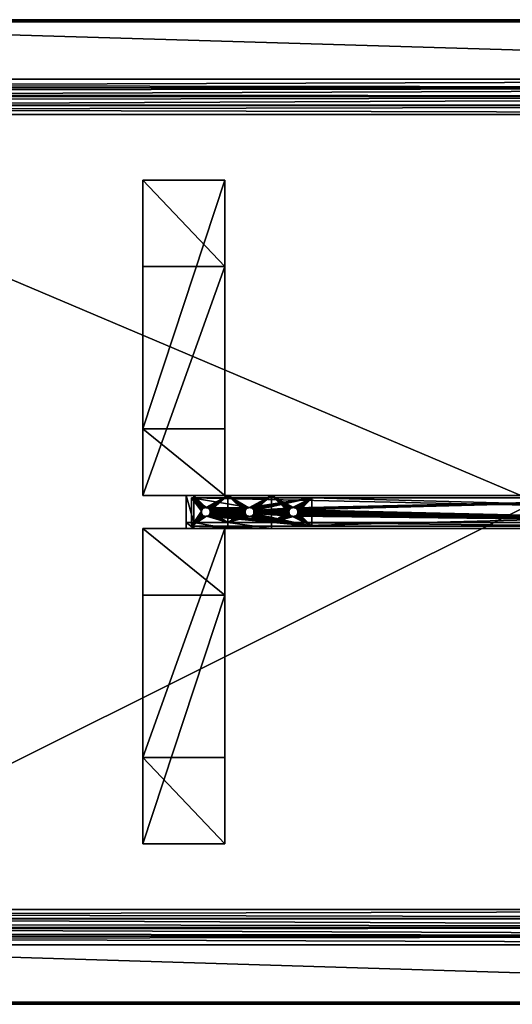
# Model space of a CAD drawing. Header units: inches. Extents: x 9 to 3609, y 44 to 944.
# Tile 3 of 8: x 459 to 909, y 44 to 944. Entities that reach past the tile are written whole.
import ezdxf

# ---------------------------------------------------------------- set-up
doc = ezdxf.new("R2010")
doc.units = ezdxf.units.IN
doc.header["$MEASUREMENT"] = 0
doc.layers.get('0').update_dxf_attribs({"true_color": 0x863b08})

msp = doc.modelspace()

# ---------------------------------------------------------------- meshes
at = {"color": 41, "true_color": 0xe4d699}
mesh = msp.add_polyface(dxfattribs=at)
corners = [(1809.19, 943.89, 694.9), (30, 943.89, 692.33), (14.19, 943.89, 694.9), (14.19, 45.89, 696.9), (1809.19, 941.89, 696.9), (14.19, 941.89, 696.9), (30, 942.54, 690.44), (1809.19, 889.65, 672.31), (82.88, 889.65, 672.31), (91.36, 128.76, 667), (91.36, 859.02, 667), (95.86, 857.22, 666.9), (85.23, 883.8, 670.5), (1809.19, 881.74, 669.95), (86.05, 881.74, 669.98), (90.48, 870.66, 667.81), (89.28, 873.66, 668.28), (1809.19, 873.66, 668.26), (88.71, 875.09, 668.51), (86.96, 879.47, 669.41), (92.27, 866.2, 667.3), (1809.19, 865.47, 667.24), (92.56, 865.47, 667.25), (94.06, 861.71, 667), (1809.19, 857.22, 666.9), (92.44, 860.1, 666.97), (92.98, 860.64, 666.97), (91.9, 859.56, 666.98), (88.86, 869.06, 667.63), (91.19, 865.12, 667.23), (93.52, 861.18, 666.98), (87.61, 860.52, 667.25), (87.95, 861.89, 667.23), (89.03, 862.97, 667.19), (90.11, 864.05, 667.19), (1809.19, 943.86, 692.02), (30, 943.86, 692.02), (1809.19, 943.79, 691.72), (30, 943.79, 691.72), (1809.19, 943.68, 691.43), (30, 943.68, 691.43), (1809.19, 943.52, 691.17), (30, 943.52, 691.17), (1809.19, 943.32, 690.93), (30, 943.32, 690.93), (1809.19, 943.08, 690.72), (30, 943.08, 690.72), (1809.19, 942.82, 690.56), (30, 942.82, 690.56), (1809.19, 942.54, 690.44), (14.19, 943.86, 695.25), (1809.19, 943.86, 695.25), (14.19, 943.77, 695.58), (1809.19, 943.77, 695.58), (14.19, 943.62, 695.9), (1809.19, 943.62, 695.9), (14.19, 943.42, 696.19), (1809.19, 943.42, 696.19), (14.19, 943.17, 696.43), (1809.19, 943.17, 696.43), (14.19, 942.89, 696.63), (1809.19, 942.89, 696.63), (14.19, 942.57, 696.78), (1809.19, 942.57, 696.78), (14.19, 942.24, 696.87), (1809.19, 942.24, 696.87)]
mesh.append_faces([[corners[k] for k in face] for face in [(0, 1, 2), (3, 4, 5), (6, 7, 8), (9, 10, 11), (8, 7, 12), (12, 13, 14), (15, 16, 17), (17, 16, 18), (13, 18, 19), (13, 19, 14), (15, 17, 20), (20, 21, 22), (22, 21, 23), (23, 24, 11), (11, 25, 26), (27, 25, 11), (10, 27, 11), (28, 15, 20), (28, 20, 29), (29, 20, 22), (29, 22, 30), (30, 22, 23), (30, 23, 11), (10, 31, 27), (27, 32, 25), (25, 33, 26), (26, 33, 34), (34, 29, 30), (34, 30, 26), (26, 30, 11), (1, 35, 36), (36, 37, 38), (38, 39, 40), (40, 41, 42), (42, 43, 44), (44, 45, 46), (46, 47, 48), (48, 49, 6), (0, 2, 50), (51, 50, 52), (53, 52, 54), (55, 54, 56), (57, 56, 58), (59, 58, 60), (61, 60, 62), (63, 62, 64), (65, 64, 5)]], dxfattribs={"color": 41})
mesh = msp.add_polyface(dxfattribs=at)
corners = [(1809.19, 943.89, 694.9), (1809.19, 943.89, 692.33), (30, 943.89, 692.33), (1809.19, 43.89, 692.33), (1809.19, 43.89, 694.9), (30, 43.89, 692.33), (1809.19, 45.89, 696.9), (1809.19, 941.89, 696.9), (14.19, 45.89, 696.9), (95.86, 857.22, 666.9), (1809.19, 130.56, 666.9), (95.86, 130.56, 666.9), (1809.19, 942.54, 690.44), (1809.19, 889.65, 672.31), (30, 942.54, 690.44), (1809.19, 45.24, 690.44), (82.88, 98.12, 672.31), (1809.19, 98.12, 672.31), (92.27, 121.58, 667.3), (1809.19, 122.31, 667.24), (1809.19, 114.12, 668.26), (1809.19, 106.04, 669.95), (88.71, 112.69, 668.51), (85.23, 103.98, 670.5), (85.23, 883.8, 670.5), (1809.19, 881.74, 669.95), (1809.19, 873.66, 668.26), (88.71, 875.09, 668.51), (92.27, 866.2, 667.3), (1809.19, 865.47, 667.24), (94.06, 861.71, 667), (1809.19, 857.22, 666.9), (30, 43.91, 692.02), (1809.19, 43.91, 692.02), (30, 43.98, 691.72), (1809.19, 43.98, 691.72), (30, 44.1, 691.43), (1809.19, 44.1, 691.43), (30, 44.26, 691.17), (1809.19, 44.26, 691.17), (30, 44.46, 690.93), (1809.19, 44.46, 690.93), (30, 44.69, 690.72), (1809.19, 44.69, 690.72), (30, 44.96, 690.56), (1809.19, 44.96, 690.56), (30, 45.24, 690.44), (1809.19, 943.86, 692.02), (30, 943.86, 692.02), (1809.19, 943.79, 691.72), (30, 943.79, 691.72), (1809.19, 943.68, 691.43), (30, 943.68, 691.43), (1809.19, 943.52, 691.17), (30, 943.52, 691.17), (1809.19, 943.32, 690.93), (30, 943.32, 690.93), (1809.19, 943.08, 690.72), (30, 943.08, 690.72), (1809.19, 942.82, 690.56), (30, 942.82, 690.56), (14.19, 43.89, 694.9), (1809.19, 43.92, 695.25), (14.19, 43.92, 695.25), (1809.19, 44.01, 695.58), (14.19, 44.01, 695.58), (1809.19, 44.16, 695.9), (14.19, 44.16, 695.9), (1809.19, 44.36, 696.19), (14.19, 44.36, 696.19), (1809.19, 44.6, 696.43), (14.19, 44.6, 696.43), (1809.19, 44.89, 696.63), (14.19, 44.89, 696.63), (1809.19, 45.2, 696.78), (14.19, 45.2, 696.78), (1809.19, 45.54, 696.87), (14.19, 45.54, 696.87), (14.19, 943.86, 695.25), (1809.19, 943.86, 695.25), (14.19, 943.77, 695.58), (1809.19, 943.77, 695.58), (14.19, 943.62, 695.9), (1809.19, 943.62, 695.9), (14.19, 943.42, 696.19), (1809.19, 943.42, 696.19), (14.19, 943.17, 696.43), (1809.19, 943.17, 696.43), (14.19, 942.89, 696.63), (1809.19, 942.89, 696.63), (14.19, 942.57, 696.78), (1809.19, 942.57, 696.78), (14.19, 942.24, 696.87), (1809.19, 942.24, 696.87), (14.19, 941.89, 696.9)]
mesh.append_faces([[corners[k] for k in face] for face in [(0, 1, 2), (3, 4, 5), (6, 7, 8), (9, 10, 11), (12, 13, 14), (15, 16, 17), (18, 19, 20), (21, 22, 20), (23, 21, 17), (24, 13, 25), (26, 27, 25), (28, 26, 29), (30, 29, 31), (3, 32, 33), (33, 34, 35), (35, 36, 37), (37, 38, 39), (39, 40, 41), (41, 42, 43), (43, 44, 45), (45, 46, 15), (2, 1, 47), (48, 47, 49), (50, 49, 51), (52, 51, 53), (54, 53, 55), (56, 55, 57), (58, 57, 59), (60, 59, 12), (61, 4, 62), (63, 62, 64), (65, 64, 66), (67, 66, 68), (69, 68, 70), (71, 70, 72), (73, 72, 74), (75, 74, 76), (77, 76, 6), (0, 78, 79), (79, 80, 81), (81, 82, 83), (83, 84, 85), (85, 86, 87), (87, 88, 89), (89, 90, 91), (91, 92, 93), (93, 94, 7)]], dxfattribs={"color": 41})
mesh = msp.add_polyface(dxfattribs=at)
corners = [(1809.19, 857.22, 666.9), (1809.19, 941.89, 696.9), (1809.19, 130.56, 666.9), (1809.19, 45.89, 696.9), (1809.19, 98.12, 672.31), (1809.19, 45.24, 690.44), (1809.19, 106.04, 669.95), (1809.19, 114.12, 668.26), (1809.19, 122.31, 667.24), (1809.19, 43.89, 694.9), (1809.19, 43.89, 692.33), (1809.19, 43.91, 692.02), (1809.19, 865.47, 667.24), (1809.19, 889.65, 672.31), (1809.19, 873.66, 668.26), (1809.19, 881.74, 669.95), (1809.19, 942.54, 690.44), (1809.19, 943.89, 692.33), (1809.19, 942.82, 690.56), (1809.19, 943.68, 691.43), (1809.19, 943.79, 691.72), (1809.19, 943.86, 692.02), (1809.19, 943.89, 694.9), (1809.19, 943.86, 695.25), (1809.19, 45.54, 696.87), (1809.19, 45.2, 696.78), (1809.19, 44.01, 695.58), (1809.19, 43.92, 695.25), (1809.19, 44.16, 695.9), (1809.19, 44.36, 696.19), (1809.19, 43.98, 691.72), (1809.19, 44.1, 691.43), (1809.19, 44.26, 691.17), (1809.19, 44.46, 690.93), (1809.19, 44.69, 690.72), (1809.19, 44.96, 690.56), (1809.19, 942.89, 696.63), (1809.19, 943.17, 696.43), (1809.19, 943.42, 696.19), (1809.19, 44.89, 696.63), (1809.19, 44.6, 696.43), (1809.19, 943.08, 690.72), (1809.19, 943.32, 690.93), (1809.19, 943.52, 691.17), (1809.19, 943.77, 695.58), (1809.19, 943.62, 695.9), (1809.19, 942.57, 696.78), (1809.19, 942.24, 696.87), (95.86, 857.22, 666.9), (94.06, 126.06, 667)]
mesh.append_faces([[corners[k] for k in face] for face in [(0, 1, 2), (2, 1, 3), (2, 3, 4), (4, 3, 5), (6, 7, 4), (4, 7, 8), (4, 8, 2), (9, 10, 5), (5, 10, 11), (0, 12, 13), (13, 12, 14), (13, 14, 15), (13, 16, 17), (17, 16, 18), (19, 20, 21), (13, 17, 0), (0, 17, 22), (0, 22, 23), (5, 3, 9), (9, 3, 24), (9, 24, 25), (26, 27, 28), (28, 27, 9), (28, 9, 29), (11, 30, 5), (5, 30, 31), (5, 31, 32), (33, 34, 32), (32, 34, 35), (32, 35, 5), (36, 0, 37), (37, 0, 38), (25, 39, 9), (9, 39, 40), (9, 40, 29), (18, 41, 17), (17, 41, 42), (17, 42, 21), (21, 42, 43), (21, 43, 19), (23, 44, 0), (0, 44, 45), (0, 45, 38), (36, 46, 0), (0, 46, 47), (0, 47, 1), (0, 2, 48), (49, 2, 8)]], dxfattribs={"color": 41})
mesh = msp.add_polyface(dxfattribs=at)
corners = [(30, 43.89, 692.33), (1809.19, 43.89, 694.9), (14.19, 43.89, 694.9), (30, 45.24, 690.44), (82.88, 98.12, 672.31), (1809.19, 45.24, 690.44), (95.86, 130.56, 666.9), (1809.19, 130.56, 666.9), (94.06, 126.06, 667), (1809.19, 122.31, 667.24), (92.56, 122.31, 667.25), (92.27, 121.58, 667.3), (1809.19, 114.12, 668.26), (90.48, 117.12, 667.81), (86.05, 106.04, 669.98), (86.96, 108.31, 669.41), (1809.19, 106.04, 669.95), (88.71, 112.69, 668.51), (89.28, 114.12, 668.28), (85.23, 103.98, 670.5), (1809.19, 98.12, 672.31), (87.61, 127.26, 667.25), (91.36, 859.02, 667), (91.36, 128.76, 667), (95.86, 857.22, 666.9), (92.98, 127.14, 666.97), (92.44, 127.68, 666.97), (93.52, 126.6, 666.98), (91.19, 122.65, 667.23), (88.86, 118.72, 667.63), (91.9, 128.22, 666.98), (90.11, 123.73, 667.19), (89.03, 124.81, 667.19), (1809.19, 43.89, 692.33), (30, 43.91, 692.02), (1809.19, 43.91, 692.02), (30, 43.98, 691.72), (1809.19, 43.98, 691.72), (30, 44.1, 691.43), (1809.19, 44.1, 691.43), (30, 44.26, 691.17), (1809.19, 44.26, 691.17), (30, 44.46, 690.93), (1809.19, 44.46, 690.93), (30, 44.69, 690.72), (1809.19, 44.69, 690.72), (30, 44.96, 690.56), (1809.19, 44.96, 690.56), (1809.19, 43.92, 695.25), (14.19, 43.92, 695.25), (1809.19, 44.01, 695.58), (14.19, 44.01, 695.58), (1809.19, 44.16, 695.9), (14.19, 44.16, 695.9), (1809.19, 44.36, 696.19), (14.19, 44.36, 696.19), (1809.19, 44.6, 696.43), (14.19, 44.6, 696.43), (1809.19, 44.89, 696.63), (14.19, 44.89, 696.63), (1809.19, 45.2, 696.78), (14.19, 45.2, 696.78), (1809.19, 45.54, 696.87), (14.19, 45.54, 696.87), (1809.19, 45.89, 696.9), (14.19, 45.89, 696.9)]
mesh.append_faces([[corners[k] for k in face] for face in [(0, 1, 2), (3, 4, 5), (6, 7, 8), (8, 9, 10), (10, 9, 11), (11, 12, 13), (14, 15, 16), (16, 15, 17), (12, 17, 18), (12, 18, 13), (14, 16, 19), (19, 20, 4), (21, 22, 23), (23, 24, 6), (6, 25, 26), (27, 25, 6), (8, 27, 6), (10, 11, 28), (28, 11, 13), (28, 13, 29), (30, 21, 23), (30, 23, 6), (8, 10, 27), (27, 10, 28), (27, 28, 25), (25, 28, 31), (25, 31, 26), (26, 31, 32), (32, 30, 26), (26, 30, 6), (33, 0, 34), (35, 34, 36), (37, 36, 38), (39, 38, 40), (41, 40, 42), (43, 42, 44), (45, 44, 46), (47, 46, 3), (2, 48, 49), (49, 50, 51), (51, 52, 53), (53, 54, 55), (55, 56, 57), (57, 58, 59), (59, 60, 61), (61, 62, 63), (63, 64, 65)]], dxfattribs={"color": 41})
at = {"color": 96, "true_color": 0x068606}
mesh = msp.add_polyface(dxfattribs=at)
corners = [(646.69, 569.85, 667.9), (646.69, 797.29, -32.1), (571.69, 569.85, 667.9), (571.69, 797.29, -32.1), (646.69, 718.43, -32.1), (646.69, 508.89, 612.8), (646.69, 508.89, 667.9), (571.69, 718.43, -32.1), (571.69, 508.89, 612.8), (571.69, 508.89, 667.9)]
mesh.append_faces([[corners[k] for k in face] for face in [(0, 1, 2), (2, 1, 3), (4, 1, 5), (5, 1, 0), (5, 0, 6), (7, 4, 8), (8, 4, 5), (9, 2, 8), (8, 2, 3), (8, 3, 7), (7, 3, 4), (4, 3, 1), (0, 2, 6), (6, 2, 9), (6, 9, 5), (5, 9, 8)]], dxfattribs={"color": 96})
at = {"color": 111, "true_color": 0x99e4b8}
mesh = msp.add_polyface(dxfattribs=at)
corners = [(611.19, 484.39, 667.9), (611.19, 478.89, 667.9), (618.19, 478.89, 667.9), (618.19, 484.39, 667.9), (611.19, 508.89, 667.9), (628.5, 489.95, 667.9), (627.82, 490.13, 667.9), (627.19, 490.42, 667.9), (626.62, 490.82, 667.9), (626.13, 491.32, 667.9), (625.73, 491.89, 667.9), (625.43, 492.52, 667.9), (625.25, 493.19, 667.9), (625.19, 493.89, 667.9), (649.19, 484.39, 667.9), (629.88, 489.95, 667.9), (629.19, 489.89, 667.9), (649.19, 478.89, 667.9), (611.19, 508.89, 607.9), (611.19, 478.89, 607.9), (625.25, 493.19, 660.9), (625.43, 492.52, 660.9), (616.19, 480.89, 660.9), (625.73, 491.89, 660.9), (626.13, 491.32, 660.9), (626.62, 490.82, 660.9), (625.25, 494.58, 660.9), (625.19, 493.89, 660.9), (627.19, 490.42, 660.9), (627.82, 490.13, 660.9), (628.5, 489.95, 660.9), (629.19, 489.89, 660.9), (629.88, 489.95, 660.9), (616.19, 480.89, 609.9), (616.19, 506.89, 660.9), (630.56, 490.13, 667.9), (630.56, 490.13, 660.9), (631.19, 490.42, 667.9), (631.19, 490.42, 660.9), (631.76, 490.82, 667.9), (631.76, 490.82, 660.9), (632.25, 491.32, 667.9), (632.25, 491.32, 660.9), (632.65, 491.89, 667.9), (632.65, 491.89, 660.9), (632.95, 492.52, 667.9), (632.95, 492.52, 660.9)]
mesh.append_faces([[corners[k] for k in face] for face in [(0, 1, 2), (0, 3, 4), (5, 6, 3), (3, 6, 7), (3, 7, 8), (8, 9, 3), (3, 9, 10), (3, 10, 11), (11, 12, 3), (3, 12, 13), (14, 15, 3), (3, 15, 16), (3, 16, 5), (0, 2, 3), (3, 2, 17), (0, 18, 19), (0, 19, 1), (19, 17, 2), (19, 2, 1), (20, 21, 22), (21, 23, 22), (22, 23, 24), (22, 24, 25), (22, 26, 27), (22, 27, 20), (25, 28, 22), (22, 28, 29), (22, 29, 30), (30, 31, 22), (22, 31, 32), (33, 34, 22), (30, 16, 31), (31, 16, 15), (31, 15, 32), (32, 15, 35), (32, 35, 36), (36, 35, 37), (36, 37, 38), (38, 37, 39), (38, 39, 40), (40, 39, 41), (40, 41, 42), (42, 41, 43), (42, 43, 44), (44, 43, 45), (44, 45, 46), (20, 11, 21), (21, 11, 10), (21, 10, 23), (23, 10, 9), (23, 9, 24), (24, 9, 8), (24, 8, 25), (25, 8, 7), (25, 7, 28), (28, 7, 6), (28, 6, 29), (29, 6, 5), (29, 5, 30), (30, 5, 16)]], dxfattribs={"color": 111})
mesh = msp.add_polyface(dxfattribs=at)
corners = [(611.19, 508.89, 667.9), (618.19, 484.39, 667.9), (618.19, 508.89, 667.9), (626.13, 496.46, 667.9), (625.73, 495.89, 667.9), (625.43, 495.26, 667.9), (625.19, 493.89, 667.9), (625.25, 494.58, 667.9), (626.62, 496.95, 667.9), (627.19, 497.35, 667.9), (627.82, 497.65, 667.9), (628.5, 497.83, 667.9), (629.19, 497.89, 667.9), (649.19, 508.89, 667.9), (611.19, 508.89, 607.9), (611.19, 484.39, 667.9), (629.19, 497.89, 660.9), (628.5, 497.83, 660.9), (616.19, 506.89, 660.9), (627.82, 497.65, 660.9), (627.19, 497.35, 660.9), (626.62, 496.95, 660.9), (626.13, 496.46, 660.9), (625.73, 495.89, 660.9), (625.43, 495.26, 660.9), (625.25, 494.58, 660.9), (616.19, 480.89, 660.9), (630.56, 497.65, 660.9), (629.88, 497.83, 660.9), (616.19, 506.89, 609.9), (616.19, 480.89, 609.9), (632.95, 495.26, 660.9), (632.65, 495.89, 667.9), (632.65, 495.89, 660.9), (632.25, 496.46, 667.9), (632.25, 496.46, 660.9), (631.76, 496.95, 667.9), (631.76, 496.95, 660.9), (631.19, 497.35, 667.9), (631.19, 497.35, 660.9), (630.56, 497.65, 667.9), (629.88, 497.83, 667.9), (625.19, 493.89, 660.9), (625.25, 493.19, 667.9), (625.25, 493.19, 660.9), (625.43, 492.52, 667.9)]
mesh.append_faces([[corners[k] for k in face] for face in [(0, 1, 2), (3, 2, 4), (4, 2, 5), (1, 6, 2), (2, 6, 7), (2, 7, 5), (3, 8, 2), (2, 8, 9), (2, 9, 10), (10, 11, 2), (2, 11, 12), (2, 12, 13), (0, 14, 15), (0, 2, 14), (14, 2, 13), (16, 17, 18), (18, 17, 19), (18, 19, 20), (20, 21, 18), (18, 21, 22), (18, 22, 23), (23, 24, 18), (18, 24, 25), (18, 25, 26), (18, 27, 28), (18, 28, 16), (29, 18, 30), (31, 32, 33), (33, 32, 34), (33, 34, 35), (35, 34, 36), (35, 36, 37), (37, 36, 38), (37, 38, 39), (39, 38, 40), (39, 40, 27), (27, 40, 41), (27, 41, 28), (28, 41, 12), (28, 12, 16), (16, 12, 11), (16, 11, 17), (17, 11, 10), (17, 10, 19), (19, 10, 9), (19, 9, 20), (20, 9, 8), (20, 8, 21), (21, 8, 3), (21, 3, 22), (22, 3, 4), (22, 4, 23), (23, 4, 5), (23, 5, 24), (24, 5, 7), (24, 7, 25), (25, 7, 6), (25, 6, 42), (42, 6, 43), (42, 43, 44), (44, 43, 45)]], dxfattribs={"color": 111})
mesh = msp.add_polyface(dxfattribs=at)
corners = [(632.25, 496.46, 667.9), (632.65, 495.89, 667.9), (649.19, 508.89, 667.9), (630.56, 497.65, 667.9), (631.19, 497.35, 667.9), (631.76, 496.95, 667.9), (633.19, 493.89, 667.9), (649.19, 484.39, 667.9), (633.13, 494.58, 667.9), (632.95, 495.26, 667.9), (633.13, 493.19, 667.9), (632.95, 492.52, 667.9), (632.65, 491.89, 667.9), (632.25, 491.32, 667.9), (631.76, 490.82, 667.9), (631.19, 490.42, 667.9), (630.56, 490.13, 667.9), (629.88, 489.95, 667.9), (629.19, 497.89, 667.9), (629.88, 497.83, 667.9), (665.19, 493.89, 667.9), (618.19, 484.39, 667.9), (649.19, 478.89, 667.9), (726.19, 480.89, 660.9), (616.19, 480.89, 609.9), (616.19, 480.89, 660.9), (616.19, 506.89, 660.9), (616.19, 506.89, 609.9), (726.19, 506.89, 660.9), (689.19, 508.89, 667.9), (611.19, 508.89, 607.9), (689.19, 478.89, 667.9), (611.19, 478.89, 607.9), (669.19, 497.89, 660.9), (668.5, 497.83, 660.9), (632.95, 495.26, 660.9), (667.82, 497.65, 660.9), (632.65, 495.89, 660.9), (632.25, 496.46, 660.9), (631.76, 496.95, 660.9), (667.19, 497.35, 660.9), (666.62, 496.95, 660.9), (666.13, 496.46, 660.9), (665.73, 495.89, 660.9), (665.43, 495.26, 660.9), (665.25, 494.58, 660.9), (631.19, 497.35, 660.9), (630.56, 497.65, 660.9), (632.95, 492.52, 660.9), (665.43, 492.52, 660.9), (665.73, 491.89, 660.9), (666.13, 491.32, 660.9), (666.62, 490.82, 660.9), (667.19, 490.42, 660.9), (667.82, 490.13, 660.9), (668.5, 489.95, 660.9), (665.25, 493.19, 660.9), (633.13, 493.19, 660.9), (665.19, 493.89, 660.9), (633.19, 493.89, 660.9), (633.13, 494.58, 660.9)]
mesh.append_faces([[corners[k] for k in face] for face in [(0, 1, 2), (3, 4, 2), (2, 4, 5), (2, 5, 0), (6, 7, 8), (8, 7, 2), (8, 2, 9), (9, 2, 1), (6, 10, 7), (7, 10, 11), (7, 11, 12), (12, 13, 7), (7, 13, 14), (7, 14, 15), (15, 16, 7), (7, 16, 17), (2, 18, 19), (2, 19, 3), (7, 20, 2), (21, 22, 7), (23, 24, 25), (26, 27, 28), (2, 29, 30), (31, 22, 32), (33, 34, 35), (35, 34, 36), (35, 37, 33), (33, 37, 38), (33, 38, 39), (36, 40, 35), (35, 40, 41), (35, 41, 42), (42, 43, 35), (35, 43, 44), (35, 44, 45), (39, 46, 33), (33, 46, 47), (33, 47, 26), (48, 49, 50), (50, 51, 48), (48, 51, 52), (48, 52, 53), (53, 54, 48), (48, 54, 55), (49, 48, 56), (56, 48, 57), (56, 57, 58), (58, 57, 59), (58, 59, 45), (45, 59, 60), (45, 60, 35), (48, 11, 10), (48, 10, 57), (57, 10, 6), (57, 6, 59), (59, 6, 8), (59, 8, 60), (60, 8, 9), (60, 9, 35), (35, 9, 1)]], dxfattribs={"color": 111})
mesh = msp.add_polyface(dxfattribs=at)
corners = [(1209.19, 484.39, 667.9), (709.88, 489.95, 667.9), (689.19, 484.39, 667.9), (711.19, 497.35, 667.9), (711.76, 496.95, 667.9), (1209.19, 508.89, 667.9), (713.13, 494.58, 667.9), (713.19, 493.89, 667.9), (713.13, 493.19, 667.9), (712.95, 492.52, 667.9), (712.65, 491.89, 667.9), (712.25, 491.32, 667.9), (711.76, 490.82, 667.9), (711.19, 490.42, 667.9), (710.56, 490.13, 667.9), (712.25, 496.46, 667.9), (712.65, 495.89, 667.9), (712.95, 495.26, 667.9), (689.19, 508.89, 667.9), (709.88, 497.83, 667.9), (710.56, 497.65, 667.9), (689.19, 478.89, 667.9), (1209.19, 478.89, 667.9), (1802.19, 480.89, 609.9), (616.19, 480.89, 609.9), (726.19, 480.89, 660.9), (726.19, 506.89, 660.9), (616.19, 506.89, 609.9), (1692.19, 506.89, 660.9), (726.19, 506.89, 665.9), (611.19, 508.89, 607.9), (611.19, 478.89, 607.9), (1807.19, 508.89, 607.9), (726.19, 480.89, 665.9), (709.88, 497.83, 660.9), (709.19, 497.89, 660.9), (713.13, 493.19, 660.9), (713.19, 493.89, 660.9), (713.13, 494.58, 660.9), (712.95, 495.26, 660.9), (712.65, 495.89, 660.9), (712.25, 496.46, 660.9), (711.76, 496.95, 660.9), (712.25, 491.32, 660.9), (712.65, 491.89, 660.9), (712.95, 492.52, 660.9), (711.19, 497.35, 660.9), (710.56, 497.65, 660.9), (708.5, 497.83, 660.9), (707.82, 497.65, 660.9), (709.19, 489.89, 660.9), (709.88, 489.95, 660.9), (710.56, 490.13, 660.9), (707.82, 490.13, 660.9), (708.5, 489.95, 660.9), (711.19, 490.42, 660.9), (711.76, 490.82, 660.9)]
mesh.append_faces([[corners[k] for k in face] for face in [(0, 1, 2), (3, 4, 5), (6, 7, 0), (0, 7, 8), (0, 8, 9), (9, 10, 0), (0, 10, 11), (0, 11, 12), (12, 13, 0), (0, 13, 14), (0, 14, 1), (4, 15, 5), (5, 15, 16), (5, 16, 0), (0, 16, 17), (0, 17, 6), (18, 19, 5), (5, 19, 20), (5, 20, 3), (2, 21, 22), (2, 22, 0), (23, 24, 25), (26, 27, 28), (26, 28, 29), (23, 27, 24), (30, 18, 5), (21, 31, 22), (30, 32, 31), (25, 26, 33), (33, 26, 29), (34, 35, 26), (26, 25, 36), (36, 37, 26), (26, 37, 38), (26, 38, 39), (39, 40, 26), (26, 40, 41), (26, 41, 42), (43, 44, 25), (25, 44, 45), (25, 45, 36), (42, 46, 26), (26, 46, 47), (26, 47, 34), (35, 48, 26), (26, 48, 49), (50, 51, 25), (25, 51, 52), (25, 53, 54), (25, 54, 50), (52, 55, 25), (25, 55, 56), (25, 56, 43), (45, 9, 8), (45, 8, 36), (36, 8, 7), (36, 7, 37), (37, 7, 6), (37, 6, 38), (38, 6, 17), (38, 17, 39)]], dxfattribs={"color": 111})
mesh = msp.add_polyface(dxfattribs=at)
corners = [(1209.19, 508.89, 667.9), (1706.13, 496.46, 667.9), (1706.62, 496.95, 667.9), (1705.73, 491.89, 667.9), (1705.43, 492.52, 667.9), (1209.19, 484.39, 667.9), (1705.25, 493.19, 667.9), (1705.19, 493.89, 667.9), (1705.25, 494.58, 667.9), (1705.43, 495.26, 667.9), (1705.73, 495.89, 667.9), (1707.19, 490.42, 667.9), (1706.62, 490.82, 667.9), (1706.13, 491.32, 667.9), (1729.19, 484.39, 667.9), (1708.5, 489.95, 667.9), (1707.82, 490.13, 667.9), (1707.19, 497.35, 667.9), (1707.82, 497.65, 667.9), (1729.19, 508.89, 667.9), (1209.19, 478.89, 667.9), (1729.19, 478.89, 667.9), (1692.19, 506.89, 660.9), (1706.13, 496.46, 660.9), (1705.73, 495.89, 660.9), (1705.43, 495.26, 660.9), (1705.25, 494.58, 660.9), (1692.19, 480.89, 660.9), (1709.19, 497.89, 660.9), (1708.5, 497.83, 660.9), (1707.82, 497.65, 660.9), (1705.19, 493.89, 660.9), (1705.25, 493.19, 660.9), (1705.43, 492.52, 660.9), (1705.73, 491.89, 660.9), (1706.13, 491.32, 660.9), (1706.62, 490.82, 660.9), (1707.19, 497.35, 660.9), (1706.62, 496.95, 660.9), (1707.19, 490.42, 660.9), (1707.82, 490.13, 660.9), (1708.5, 489.95, 660.9), (1709.19, 489.89, 660.9), (1709.88, 489.95, 660.9), (1710.56, 497.65, 660.9), (1709.88, 497.83, 660.9), (1802.19, 480.89, 609.9), (726.19, 480.89, 660.9), (1692.19, 480.89, 665.9), (726.19, 480.89, 665.9), (616.19, 506.89, 609.9), (1802.19, 506.89, 609.9), (726.19, 506.89, 665.9), (1692.19, 506.89, 665.9), (611.19, 508.89, 607.9), (1807.19, 508.89, 607.9), (611.19, 478.89, 607.9), (1807.19, 478.89, 607.9)]
mesh.append_faces([[corners[k] for k in face] for face in [(0, 1, 2), (3, 4, 5), (5, 4, 6), (5, 6, 0), (0, 6, 7), (0, 7, 8), (8, 9, 0), (0, 9, 10), (0, 10, 1), (11, 12, 5), (5, 12, 13), (5, 13, 3), (14, 15, 5), (5, 15, 16), (5, 16, 11), (2, 17, 0), (0, 17, 18), (0, 18, 19), (5, 20, 21), (5, 21, 14), (22, 23, 24), (24, 25, 22), (22, 25, 26), (22, 26, 27), (28, 29, 22), (22, 29, 30), (26, 31, 27), (27, 31, 32), (27, 32, 33), (33, 34, 27), (27, 34, 35), (27, 35, 36), (30, 37, 22), (22, 37, 38), (22, 38, 23), (36, 39, 27), (27, 39, 40), (27, 40, 41), (41, 42, 27), (27, 42, 43), (22, 44, 45), (22, 45, 28), (27, 46, 47), (27, 47, 48), (48, 47, 49), (50, 51, 22), (52, 22, 53), (51, 50, 46), (49, 52, 48), (48, 52, 53), (54, 0, 55), (55, 0, 19), (20, 56, 57), (20, 57, 21), (56, 55, 57), (22, 27, 53), (53, 27, 48), (26, 8, 7), (26, 7, 31), (31, 7, 6)]], dxfattribs={"color": 111})
mesh = msp.add_polyface(dxfattribs=at)
corners = [(668.5, 489.95, 667.9), (649.19, 484.39, 667.9), (669.19, 489.89, 667.9), (667.82, 490.13, 667.9), (667.19, 490.42, 667.9), (666.62, 490.82, 667.9), (666.13, 491.32, 667.9), (665.73, 491.89, 667.9), (665.43, 492.52, 667.9), (649.19, 508.89, 667.9), (665.43, 495.26, 667.9), (665.73, 495.89, 667.9), (666.13, 496.46, 667.9), (666.62, 496.95, 667.9), (667.19, 497.35, 667.9), (665.25, 493.19, 667.9), (665.19, 493.89, 667.9), (665.25, 494.58, 667.9), (667.82, 497.65, 667.9), (668.5, 497.83, 667.9), (689.19, 508.89, 667.9), (649.19, 478.89, 667.9), (689.19, 478.89, 667.9), (726.19, 480.89, 660.9), (631.19, 490.42, 660.9), (631.76, 490.82, 660.9), (632.25, 491.32, 660.9), (632.65, 491.89, 660.9), (632.95, 492.52, 660.9), (616.19, 480.89, 660.9), (629.88, 489.95, 660.9), (630.56, 490.13, 660.9), (668.5, 489.95, 660.9), (669.19, 489.89, 660.9), (669.19, 497.89, 660.9), (668.5, 497.83, 660.9), (667.82, 497.65, 660.9), (667.19, 497.35, 660.9), (666.62, 496.95, 660.9), (666.13, 496.46, 660.9), (665.73, 495.89, 660.9), (665.43, 495.26, 660.9), (665.25, 494.58, 660.9), (665.19, 493.89, 660.9), (665.25, 493.19, 660.9), (665.43, 492.52, 660.9), (665.73, 491.89, 660.9), (666.13, 491.32, 660.9), (666.62, 490.82, 660.9), (667.19, 490.42, 660.9), (667.82, 490.13, 660.9)]
mesh.append_faces([[corners[k] for k in face] for face in [(0, 1, 2), (0, 3, 1), (1, 3, 4), (1, 4, 5), (5, 6, 1), (1, 6, 7), (1, 7, 8), (9, 10, 11), (11, 12, 9), (9, 12, 13), (9, 13, 14), (8, 15, 1), (1, 15, 16), (9, 16, 17), (9, 17, 10), (14, 18, 9), (9, 18, 19), (9, 19, 20), (1, 21, 22), (23, 24, 25), (25, 26, 23), (23, 26, 27), (23, 27, 28), (29, 30, 23), (23, 30, 31), (23, 31, 24), (32, 2, 33), (34, 19, 35), (35, 19, 18), (35, 18, 36), (36, 18, 14), (36, 14, 37), (37, 14, 13), (37, 13, 38), (38, 13, 12), (38, 12, 39), (39, 12, 11), (39, 11, 40), (40, 11, 10), (40, 10, 41), (41, 10, 17), (41, 17, 42), (42, 17, 16), (42, 16, 43), (43, 16, 15), (43, 15, 44), (44, 15, 8), (44, 8, 45), (45, 8, 7), (45, 7, 46), (46, 7, 6), (46, 6, 47), (47, 6, 5), (47, 5, 48), (48, 5, 4), (48, 4, 49), (49, 4, 3), (49, 3, 50), (50, 3, 0), (50, 0, 32), (32, 0, 2)]], dxfattribs={"color": 111})
mesh = msp.add_polyface(dxfattribs=at)
corners = [(672.25, 496.46, 667.9), (672.65, 495.89, 667.9), (689.19, 508.89, 667.9), (669.19, 489.89, 667.9), (649.19, 484.39, 667.9), (689.19, 484.39, 667.9), (669.88, 489.95, 667.9), (669.88, 497.83, 667.9), (670.56, 497.65, 667.9), (671.19, 497.35, 667.9), (671.76, 496.95, 667.9), (672.95, 495.26, 667.9), (673.13, 494.58, 667.9), (673.19, 493.89, 667.9), (673.13, 493.19, 667.9), (672.95, 492.52, 667.9), (672.65, 491.89, 667.9), (672.25, 491.32, 667.9), (671.76, 490.82, 667.9), (671.19, 490.42, 667.9), (670.56, 490.13, 667.9), (668.5, 497.83, 667.9), (669.19, 497.89, 667.9), (689.19, 478.89, 667.9), (726.19, 506.89, 660.9), (669.19, 497.89, 660.9), (616.19, 506.89, 660.9), (632.95, 492.52, 660.9), (668.5, 489.95, 660.9), (726.19, 480.89, 660.9), (669.19, 489.89, 660.9), (669.88, 489.95, 660.9), (670.56, 490.13, 660.9), (671.19, 490.42, 660.9), (671.76, 490.82, 660.9), (672.25, 491.32, 660.9), (672.65, 491.89, 660.9), (672.95, 492.52, 660.9), (673.13, 493.19, 660.9), (673.19, 493.89, 660.9), (673.13, 494.58, 660.9), (672.95, 495.26, 660.9), (672.65, 495.89, 660.9), (672.25, 496.46, 660.9), (671.76, 496.95, 660.9), (671.19, 497.35, 660.9), (670.56, 497.65, 660.9), (669.88, 497.83, 660.9)]
mesh.append_faces([[corners[k] for k in face] for face in [(0, 1, 2), (3, 4, 5), (3, 5, 6), (7, 8, 2), (8, 9, 2), (2, 9, 10), (2, 10, 0), (1, 11, 2), (2, 11, 12), (12, 13, 5), (5, 13, 14), (5, 14, 15), (15, 16, 5), (5, 16, 17), (5, 17, 18), (18, 19, 5), (5, 19, 20), (5, 20, 6), (2, 21, 22), (2, 22, 7), (4, 23, 5), (24, 25, 26), (27, 28, 29), (30, 3, 6), (30, 6, 31), (31, 6, 20), (31, 20, 32), (32, 20, 19), (32, 19, 33), (33, 19, 18), (33, 18, 34), (34, 18, 17), (34, 17, 35), (35, 17, 16), (35, 16, 36), (36, 16, 15), (36, 15, 37), (37, 15, 14), (37, 14, 38), (38, 14, 13), (38, 13, 39), (39, 13, 12), (39, 12, 40), (40, 12, 11), (40, 11, 41), (41, 11, 1), (41, 1, 42), (42, 1, 0), (42, 0, 43), (43, 0, 10), (43, 10, 44), (44, 10, 9), (44, 9, 45), (45, 9, 8), (45, 8, 46), (46, 8, 7), (46, 7, 47), (47, 7, 22), (47, 22, 25), (25, 22, 21)]], dxfattribs={"color": 111})
mesh = msp.add_polyface(dxfattribs=at)
corners = [(689.19, 508.89, 667.9), (673.13, 494.58, 667.9), (689.19, 484.39, 667.9), (709.88, 489.95, 667.9), (709.19, 489.89, 667.9), (708.5, 489.95, 667.9), (707.82, 490.13, 667.9), (707.19, 490.42, 667.9), (706.62, 490.82, 667.9), (706.13, 491.32, 667.9), (705.73, 491.89, 667.9), (705.43, 492.52, 667.9), (705.25, 493.19, 667.9), (705.19, 493.89, 667.9), (705.25, 494.58, 667.9), (705.43, 495.26, 667.9), (705.73, 495.89, 667.9), (706.13, 496.46, 667.9), (706.62, 496.95, 667.9), (707.19, 497.35, 667.9), (707.82, 497.65, 667.9), (708.5, 497.83, 667.9), (709.19, 497.89, 667.9), (709.88, 497.83, 667.9), (671.76, 490.82, 660.9), (672.25, 491.32, 660.9), (726.19, 480.89, 660.9), (672.65, 491.89, 660.9), (672.95, 492.52, 660.9), (706.62, 496.95, 660.9), (706.13, 496.46, 660.9), (672.95, 495.26, 660.9), (672.25, 496.46, 660.9), (726.19, 506.89, 660.9), (672.65, 495.89, 660.9), (671.76, 496.95, 660.9), (671.19, 497.35, 660.9), (670.56, 497.65, 660.9), (669.88, 497.83, 660.9), (669.19, 497.89, 660.9), (707.82, 497.65, 660.9), (707.19, 497.35, 660.9), (705.73, 495.89, 660.9), (705.43, 495.26, 660.9), (705.25, 494.58, 660.9), (669.88, 489.95, 660.9), (670.56, 490.13, 660.9), (671.19, 490.42, 660.9), (705.43, 492.52, 660.9), (705.73, 491.89, 660.9), (706.13, 491.32, 660.9), (706.62, 490.82, 660.9), (668.5, 489.95, 660.9), (669.19, 489.89, 660.9), (705.25, 493.19, 660.9), (673.13, 493.19, 660.9), (705.19, 493.89, 660.9), (673.19, 493.89, 660.9), (673.13, 494.58, 660.9), (707.19, 490.42, 660.9), (707.82, 490.13, 660.9)]
mesh.append_faces([[corners[k] for k in face] for face in [(0, 1, 2), (2, 3, 4), (2, 4, 5), (5, 6, 2), (2, 6, 7), (2, 7, 8), (8, 9, 2), (2, 9, 10), (2, 10, 11), (11, 12, 2), (2, 12, 13), (2, 13, 0), (0, 13, 14), (0, 14, 15), (15, 16, 0), (0, 16, 17), (0, 17, 18), (18, 19, 0), (0, 19, 20), (0, 20, 21), (21, 22, 0), (0, 22, 23), (24, 25, 26), (26, 25, 27), (26, 27, 28), (29, 30, 31), (32, 33, 34), (34, 33, 31), (32, 35, 33), (33, 35, 36), (33, 36, 37), (37, 38, 33), (33, 38, 39), (33, 40, 31), (31, 40, 41), (31, 41, 29), (30, 42, 31), (31, 42, 43), (31, 43, 44), (45, 46, 26), (26, 46, 47), (26, 47, 24), (48, 49, 28), (28, 49, 50), (28, 50, 51), (26, 52, 53), (26, 53, 45), (48, 28, 54), (54, 28, 55), (54, 55, 56), (56, 55, 57), (56, 57, 44), (44, 57, 58), (44, 58, 31), (51, 59, 28), (28, 59, 60), (28, 60, 26), (44, 14, 13), (44, 13, 56), (56, 13, 12), (56, 12, 54)]], dxfattribs={"color": 111})
mesh = msp.add_polyface(dxfattribs=at)
corners = [(708.5, 489.95, 660.9), (709.19, 489.89, 667.9), (709.19, 489.89, 660.9), (709.88, 489.95, 667.9), (709.88, 489.95, 660.9), (710.56, 490.13, 667.9), (710.56, 490.13, 660.9), (711.19, 490.42, 667.9), (711.19, 490.42, 660.9), (711.76, 490.82, 667.9), (711.76, 490.82, 660.9), (712.25, 491.32, 667.9), (712.25, 491.32, 660.9), (712.65, 491.89, 667.9), (712.65, 491.89, 660.9), (712.95, 492.52, 667.9), (712.95, 492.52, 660.9), (712.95, 495.26, 660.9), (712.95, 495.26, 667.9), (712.65, 495.89, 667.9), (712.65, 495.89, 660.9), (712.25, 496.46, 667.9), (712.25, 496.46, 660.9), (711.76, 496.95, 667.9), (711.76, 496.95, 660.9), (711.19, 497.35, 667.9), (711.19, 497.35, 660.9), (710.56, 497.65, 667.9), (710.56, 497.65, 660.9), (709.88, 497.83, 667.9), (709.88, 497.83, 660.9), (709.19, 497.89, 667.9), (709.19, 497.89, 660.9), (708.5, 497.83, 667.9), (708.5, 497.83, 660.9), (707.82, 497.65, 667.9), (707.82, 497.65, 660.9), (707.19, 497.35, 667.9), (707.19, 497.35, 660.9), (706.62, 496.95, 667.9), (706.62, 496.95, 660.9), (706.13, 496.46, 667.9), (706.13, 496.46, 660.9), (705.73, 495.89, 667.9), (705.73, 495.89, 660.9), (705.43, 495.26, 667.9), (705.43, 495.26, 660.9), (705.25, 494.58, 667.9), (705.25, 494.58, 660.9), (705.25, 493.19, 660.9), (705.25, 493.19, 667.9), (705.43, 492.52, 667.9), (705.43, 492.52, 660.9), (705.73, 491.89, 667.9), (705.73, 491.89, 660.9), (706.13, 491.32, 667.9), (706.13, 491.32, 660.9), (706.62, 490.82, 667.9), (706.62, 490.82, 660.9), (707.19, 490.42, 667.9), (707.19, 490.42, 660.9), (707.82, 490.13, 667.9), (707.82, 490.13, 660.9), (708.5, 489.95, 667.9)]
mesh.append_faces([[corners[k] for k in face] for face in [(0, 1, 2), (2, 1, 3), (2, 3, 4), (4, 3, 5), (4, 5, 6), (6, 5, 7), (6, 7, 8), (8, 7, 9), (8, 9, 10), (10, 9, 11), (10, 11, 12), (12, 11, 13), (12, 13, 14), (14, 13, 15), (14, 15, 16), (17, 18, 19), (17, 19, 20), (20, 19, 21), (20, 21, 22), (22, 21, 23), (22, 23, 24), (24, 23, 25), (24, 25, 26), (26, 25, 27), (26, 27, 28), (28, 27, 29), (28, 29, 30), (30, 29, 31), (30, 31, 32), (32, 31, 33), (32, 33, 34), (34, 33, 35), (34, 35, 36), (36, 35, 37), (36, 37, 38), (38, 37, 39), (38, 39, 40), (40, 39, 41), (40, 41, 42), (42, 41, 43), (42, 43, 44), (44, 43, 45), (44, 45, 46), (46, 45, 47), (46, 47, 48), (49, 50, 51), (49, 51, 52), (52, 51, 53), (52, 53, 54), (54, 53, 55), (54, 55, 56), (56, 55, 57), (56, 57, 58), (58, 57, 59), (58, 59, 60), (60, 59, 61), (60, 61, 62), (62, 61, 63), (62, 63, 0), (0, 63, 1)]], dxfattribs={"color": 111})
at = {"color": 151, "true_color": 0x9ab9e5}
mesh = msp.add_polyface(dxfattribs=at)
corners = [(571.69, 417.93, 667.9), (571.69, 190.49, -32.1), (646.69, 417.93, 667.9), (646.69, 190.49, -32.1), (571.69, 269.35, -32.1), (571.69, 478.89, 612.8), (571.69, 478.89, 667.9), (646.69, 269.35, -32.1), (646.69, 478.89, 612.8), (646.69, 478.89, 667.9)]
mesh.append_faces([[corners[k] for k in face] for face in [(0, 1, 2), (2, 1, 3), (4, 1, 5), (5, 1, 0), (5, 0, 6), (7, 4, 8), (8, 4, 5), (9, 2, 8), (8, 2, 3), (8, 3, 7), (7, 3, 4), (4, 3, 1), (0, 2, 6), (6, 2, 9), (6, 9, 5), (5, 9, 8)]], dxfattribs={"color": 151})

doc.saveas('drawing.dxf')
